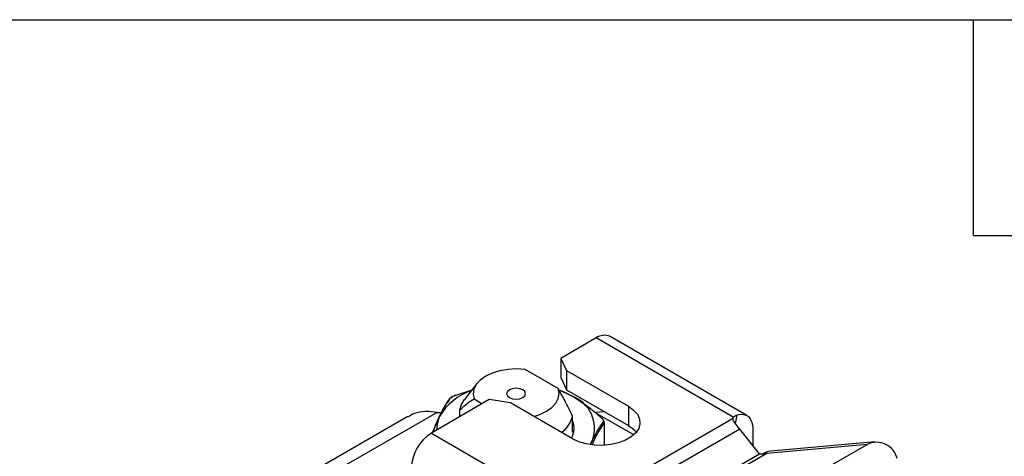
# Model space of a CAD drawing. Header units: inches. Extents: x 0.7 to 32.2, y 0.7 to 24.8.
# Tile 13 of 14: x 24.8 to 28.9, y 22.9 to 24.8. Entities that reach past the tile are written whole.
import ezdxf

# ---------------------------------------------------------------- set-up
doc = ezdxf.new("R2010")
doc.units = ezdxf.units.IN
doc.header["$LTSCALE"] = 3
doc.header["$MEASUREMENT"] = 0
doc.linetypes.add('SLD-Solid', pattern=[0])
doc.layers.add('TEXT', color=140, linetype='SLD-Solid', lineweight=25)

msp = doc.modelspace()

# ---------------------------------------------------------------- linework, layer by layer
for p, q in [((27.8549, 23.0985), (27.2842, 23.428)), ((27.2252, 23.4222), (27.078, 23.3372)), ((27.7977, 23.0916), (27.2252, 23.4222)), ((27.078, 23.3372), (27.1015, 23.2865)), ((27.078, 23.3372), (27.078, 23.2568)), ((27.0669, 23.2112), (26.929, 23.2908)), ((27.1015, 23.2865), (27.3604, 23.137)), ((27.1015, 23.2865), (27.1015, 23.2061)), ((26.7277, 23.2318), (26.6758, 23.1648)), ((27.078, 23.2568), (27.1015, 23.2061)), ((26.6395, 23.1836), (26.7079, 23.2063)), ((27.0689, 23.2075), (27.1253, 23.1799)), ((27.1015, 23.2061), (27.3604, 23.0566)), ((26.7798, 23.165), (26.5379, 23.0254)), ((26.716, 23.1679), (26.7504, 23.148)), ((26.8677, 23.1515), (26.7798, 23.165)), ((27.1266, 23.002), (26.8677, 23.1515)), ((27.3604, 23.137), (27.3604, 23.0566)), ((26.562, 23.1118), (26.173, 22.8872)), ((26.562, 23.1118), (26.58, 23.1118)), ((26.6563, 23.0937), (26.6563, 23.122)), ((27.1266, 23.0293), (27.1266, 23.0964)), ((27.2613, 23.1139), (27.2208, 23.1118)), ((27.383, 23.0182), (27.2208, 23.1118)), ((27.8078, 23.0639), (27.8144, 23.101)), ((26.439, 23.094), (26.0929, 22.8942)), ((27.2144, 22.7512), (27.7949, 23.0863)), ((27.2588, 23.0647), (27.2601, 23.0692)), ((27.2588, 23.0647), (27.2588, 22.9745)), ((27.2601, 22.9745), (27.2601, 23.0709)), ((27.7977, 23.0799), (27.7977, 23.0916)), ((26.5379, 23.0254), (27.1086, 22.696)), ((27.8248, 23.0424), (27.268, 22.721)), ((27.9078, 22.9391), (27.8248, 23.0424)), ((27.8794, 23.0445), (27.8794, 22.9745)), ((27.2007, 22.9773), (27.2109, 22.9955)), ((27.2109, 22.9955), (27.2038, 22.9787)), ((28.357, 22.9782), (27.9384, 22.9408)), ((28.3883, 22.9882), (27.9543, 22.9494)), ((28.1733, 22.8721), (28.357, 22.9782)), ((27.9384, 22.9408), (27.347, 22.5994)), ((27.351, 22.6177), (27.9078, 22.9391)), ((27.926, 22.9396), (27.921, 22.9392)), ((27.9543, 22.9494), (27.945, 22.948))]:
    msp.add_line(p, q)
at = {"flags": 128}
for points in [[(26.929, 23.2908), (26.8935, 23.2931), (26.858, 23.2913), (26.8238, 23.2854), (26.7922, 23.2758), (26.7646, 23.2628), (26.742, 23.2468), (26.7253, 23.2286), (26.7152, 23.2089), (26.7121, 23.1883), (26.716, 23.1679)], [(26.8636, 23.2056), (26.8551, 23.1982), (26.8521, 23.1895), (26.8551, 23.1808), (26.8636, 23.1735), (26.8764, 23.1685), (26.8914, 23.1668), (26.9065, 23.1685), (26.9193, 23.1735), (26.9278, 23.1808), (26.9308, 23.1895), (26.9278, 23.1982), (26.9193, 23.2056), (26.9065, 23.2105), (26.8914, 23.2123), (26.8764, 23.2105), (26.8636, 23.2056)], [(26.9652, 23.0951), (26.9907, 23.1033), (27.0183, 23.1163), (27.0409, 23.1323), (27.0576, 23.1505), (27.0677, 23.1702), (27.0708, 23.1907), (27.0669, 23.2112)], [(27.1253, 23.1799), (27.0928, 23.1963), (27.0728, 23.2045)], [(26.6563, 23.122), (26.6636, 23.1451), (26.6758, 23.1648)], [(27.3604, 23.137), (27.3822, 23.1215), (27.3978, 23.1037), (27.4068, 23.0844), (27.4086, 23.0645), (27.4032, 23.0448), (27.3908, 23.0262), (27.372, 23.0094), (27.3475, 22.9953), (27.3185, 22.9844), (27.2863, 22.9773), (27.2521, 22.9742), (27.2176, 22.9752), (27.1842, 22.9804), (27.1534, 22.9894), (27.1266, 23.002)], [(27.8144, 23.101), (27.8278, 23.1038), (27.8402, 23.1036), (27.8515, 23.1003), (27.8611, 23.0941), (27.869, 23.0851), (27.8747, 23.0736), (27.8782, 23.06), (27.8794, 23.0445)], [(27.3604, 23.0566), (27.3822, 23.0411), (27.3935, 23.0293)]]:
    msp.add_lwpolyline(points, dxfattribs=at)
for centre, radius, start, end in [((27.2598, 23.3739), 0.0594, 65.6929, 125.6176), ((26.7812, 22.9731), 0.2417, 108.3675, 149.924), ((27.0738, 23.0439), 0.1454, 340.539, 69.2579), ((27.0128, 23.1227), 0.1169, 305.9502, 346.9737), ((26.6756, 23.0447), 0.1148, 154.4226, 183.0189), ((27.0492, 23.0448), 0.0843, 331.1174, 23.3063), ((27.8108, 23.0813), 0.0167, 141.6053, 162.4667), ((26.6358, 22.8725), 0.1815, 122.6055, 177.3945), ((27.6764, 22.9231), 0.1904, 38.7944, 39.2038), ((28.3953, 22.8971), 0.0897, 14.0017, 115.2508), ((27.9325, 22.959), 0.0316, 218.7937, 219.6144), ((27.9378, 22.9521), 0.0114, 241.909, 273.0273)]:
    msp.add_arc(centre, radius, start, end)
for points, knots in [([(26.6394, 23.1836), (26.6365, 23.1824), (26.6308, 23.1801), (26.6232, 23.1761), (26.6171, 23.172), (26.6148, 23.1696), (26.6137, 23.1683)], [0, 0, 0, 0, 0.245235, 0.493975, 0.746186, 1, 1, 1, 1]), ([(27.1266, 23.0964), (27.1151, 23.1208), (27.1045, 23.1422), (27.0848, 23.1801), (27.0756, 23.1966), (27.0669, 23.2112)], [0, 0, 0, 0, 0.5, 0.5, 1, 1, 1, 1]), ([(26.6123, 23.1647), (26.6042, 23.1531), (26.5879, 23.13), (26.5646, 23.0827), (26.5496, 23.0471), (26.5431, 23.0286), (26.543, 23.0283)], [0, 0, 0, 0, 0.357807, 0.7149, 0.995823, 1, 1, 1, 1]), ([(26.6137, 23.1683), (26.6133, 23.1678), (26.6126, 23.1667), (26.6124, 23.1653), (26.6123, 23.1647)], [0, 0, 0, 0, 0.4900728, 1, 1, 1, 1]), ([(26.617, 23.1706), (26.6164, 23.1703), (26.6152, 23.1698), (26.6141, 23.1689), (26.6137, 23.1683), (26.6137, 23.1683)], [0, 0, 0, 0, 0.4906529, 0.9812973, 1, 1, 1, 1]), ([(26.6563, 23.122), (26.6678, 23.1331), (26.6784, 23.1423), (26.6981, 23.1574), (26.7072, 23.1634), (26.716, 23.1679)], [0, 0, 0, 0, 0.5, 0.5, 1, 1, 1, 1]), ([(26.562, 23.1118), (26.5457, 23.1138), (26.513, 23.1176), (26.4709, 23.1106), (26.4487, 23.0979), (26.4397, 23.0928)], [0, 0, 0, 0, 0.373968, 0.74652, 1, 1, 1, 1]), ([(27.7977, 23.0916), (27.7979, 23.0918), (27.7982, 23.0921), (27.7987, 23.0925), (27.7992, 23.0929), (27.7997, 23.0933), (27.8002, 23.0937), (27.8008, 23.0941), (27.8013, 23.0945), (27.8018, 23.0948), (27.8024, 23.0952), (27.8029, 23.0956), (27.8035, 23.0959), (27.8041, 23.0963), (27.8046, 23.0966), (27.8052, 23.097), (27.8058, 23.0973), (27.8064, 23.0976), (27.8069, 23.0979), (27.8075, 23.0982), (27.8081, 23.0985), (27.8087, 23.0988), (27.8093, 23.0991), (27.81, 23.0993), (27.8106, 23.0996), (27.8112, 23.0998), (27.8118, 23.1001), (27.8124, 23.1003), (27.8131, 23.1005), (27.8137, 23.1008), (27.8141, 23.1009), (27.8144, 23.101)], [0, 0, 0, 0, 0.0043847, 0.0087836, 0.0131962, 0.0176219, 0.0220602, 0.0265103, 0.0309717, 0.0354438, 0.0399261, 0.044418, 0.0489188, 0.053428, 0.057945, 0.0624693, 0.0670004, 0.0715376, 0.0760805, 0.0806284, 0.085181, 0.0897377, 0.094298, 0.0988615, 0.1034277, 0.1079962, 0.1125665, 0.1171383, 0.1217112, 0.1262848, 0.1308588, 0.1308588, 0.1308588, 0.1308588]), ([(26.5459, 23.03), (26.5472, 23.0336), (26.5556, 23.058), (26.5645, 23.0776), (26.572, 23.0943)], [0, 0, 0, 0, 0.145036, 1, 1, 1, 1]), ([(27.2102, 22.9779), (27.2135, 22.9856), (27.2233, 23.0089), (27.2397, 23.0375), (27.2524, 23.0556), (27.2588, 23.0647)], [0, 0, 0, 0, 0.1997733, 0.5996734, 1, 1, 1, 1]), ([(27.2484, 23.0891), (27.2482, 23.0893), (27.2479, 23.0897), (27.2472, 23.0897), (27.2468, 23.0897)], [0, 0, 0, 0, 0.432, 1, 1, 1, 1]), ([(27.2601, 23.0692), (27.26, 23.0708), (27.2597, 23.074), (27.2571, 23.0792), (27.2534, 23.0843), (27.25, 23.0876), (27.2484, 23.0892)], [0, 0, 0, 0, 0.26014, 0.513948, 0.760925, 1, 1, 1, 1]), ([(27.2588, 23.0647), (27.2589, 23.0658), (27.2584, 23.0687), (27.2564, 23.071), (27.255, 23.0719)], [0, 0, 0, 0, 0.428571, 1, 1, 1, 1]), ([(27.8239, 23.0435), (27.8173, 23.0516), (27.8112, 23.0592), (27.8007, 23.0736), (27.7964, 23.0802), (27.7949, 23.0863)], [0, 0, 0, 0, 0.5, 0.5, 1, 1, 1, 1]), ([(27.9325, 22.9421), (27.9288, 22.9404), (27.925, 22.9389), (27.9188, 22.9373), (27.9166, 22.9369), (27.9133, 22.9368), (27.9121, 22.9368), (27.9099, 22.9374), (27.9088, 22.9379), (27.9081, 22.9388)], [0, 0, 0, 0, 0.5, 0.5, 0.75, 0.75, 0.875, 0.875, 1, 1, 1, 1])]:
    msp.add_open_spline(points, degree=3, knots=knots)
for points in [[(26.617, 23.1706), (26.6184, 23.1724), (26.6243, 23.177), (26.6343, 23.1816), (26.6395, 23.1836)], [(27.1253, 23.1798), (27.1664, 23.1559), (27.2074, 23.1247), (27.2468, 23.0897)], [(26.572, 23.0943), (26.5871, 23.1265), (26.6023, 23.1515), (26.617, 23.1706)], [(27.255, 23.0719), (27.2408, 23.0527), (27.2259, 23.0277), (27.2109, 22.9954)], [(27.2468, 23.0897), (27.2506, 23.0863), (27.2565, 23.0792), (27.2564, 23.0737), (27.255, 23.0719)], [(27.945, 22.948), (27.9373, 22.9463), (27.9293, 22.9433), (27.921, 22.9392)]]:
    msp.add_open_spline(points, degree=3)
at = {"layer": 'TEXT'}
for p, q in [((0.75, 24.75), (32.25, 24.75)), ((28.8, 23.85), (28.8, 24.75)), ((28.8, 23.85), (29.7, 23.85))]:
    msp.add_line(p, q, dxfattribs=at)

doc.saveas('drawing.dxf')
